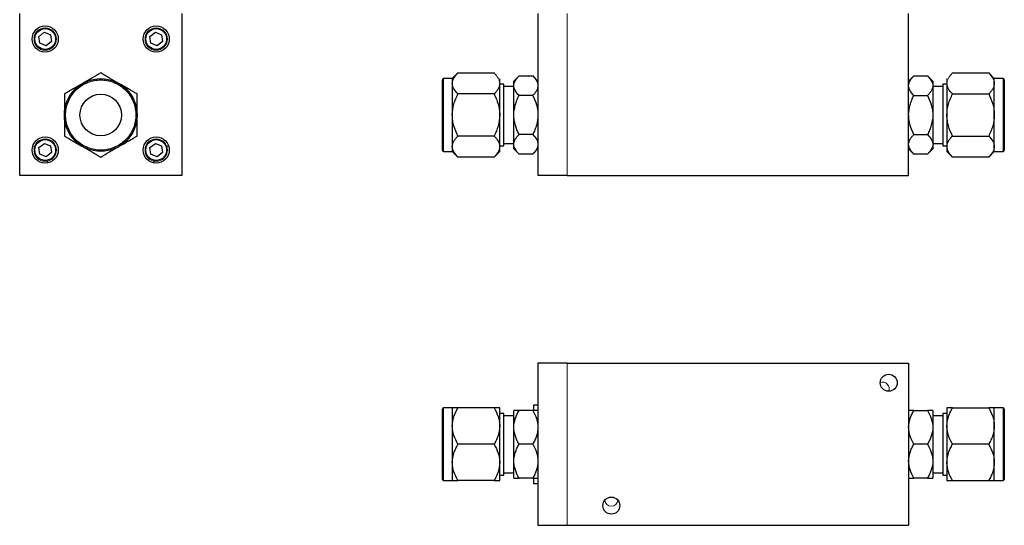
# Model space of a CAD drawing. Header units: inches. Extents: x 3.9 to 15.7, y 1.4 to 9.7.
# Tile 1 of 5: x 3.9 to 9.8, y 1.4 to 4.4. Entities that reach past the tile are written whole.
import ezdxf

# ---------------------------------------------------------------- set-up
doc = ezdxf.new("R2010")
doc.units = ezdxf.units.IN
doc.header["$MEASUREMENT"] = 0

msp = doc.modelspace()

# ---------------------------------------------------------------- linework, layer by layer
at = {"color": 7, "linetype": 'Continuous', "lineweight": 25}
for p, q in [((3.8722, 3.4974), (3.8722, 4.4718)), ((4.8466, 4.4718), (4.8466, 3.4974)), ((6.988, 4.4718), (6.988, 3.4974)), ((9.2163, 3.4974), (9.2163, 4.4718)), ((3.9934, 4.2935), (3.9881, 4.3338)), ((4.0204, 4.3587), (4.058, 4.3431)), ((4.058, 4.3431), (4.0633, 4.3028)), ((4.6554, 4.3338), (4.6877, 4.3587)), ((4.6608, 4.2935), (4.6554, 4.3338)), ((4.6877, 4.3587), (4.7253, 4.3431)), ((4.7253, 4.3431), (4.7307, 4.3028)), ((4.0311, 4.278), (3.9934, 4.2935)), ((4.0633, 4.3028), (4.0311, 4.278)), ((4.6984, 4.278), (4.6608, 4.2935)), ((4.7307, 4.3028), (4.6984, 4.278)), ((6.5068, 4.1142), (6.473, 4.0804)), ((6.5068, 4.1142), (6.7241, 4.1142)), ((6.8744, 4.0962), (6.843, 4.0647)), ((6.8744, 4.0962), (6.9565, 4.0962)), ((6.988, 4.0647), (6.9565, 4.0962)), ((9.2477, 4.0962), (9.2163, 4.0647)), ((9.2477, 4.0962), (9.3299, 4.0962)), ((9.3613, 4.0647), (9.3299, 4.0962)), ((9.4801, 4.1142), (9.6975, 4.1142)), ((9.7313, 4.0804), (9.6975, 4.1142)), ((6.413, 3.6504), (6.413, 4.0729)), ((6.473, 4.0804), (6.4205, 4.0804)), ((6.473, 4.0804), (6.473, 4.0511)), ((6.473, 4.0511), (6.473, 3.8616)), ((6.758, 3.8616), (6.758, 4.0511)), ((6.783, 4.0471), (6.758, 4.0471)), ((6.783, 3.6761), (6.783, 4.0471)), ((6.843, 4.0334), (6.783, 4.0334)), ((6.843, 4.0375), (6.843, 4.0647)), ((6.843, 3.8616), (6.843, 4.0375)), ((9.3613, 4.0647), (9.3613, 4.0375)), ((9.3613, 4.0375), (9.3613, 3.8616)), ((9.4213, 4.0334), (9.3613, 4.0334)), ((9.4463, 4.0471), (9.4213, 4.0471)), ((9.4213, 4.0471), (9.4213, 3.6761)), ((9.4463, 4.0511), (9.4463, 3.8616)), ((9.7838, 4.0804), (9.7313, 4.0804)), ((9.7313, 4.0511), (9.7313, 4.0804)), ((9.7313, 3.8616), (9.7313, 4.0511)), ((9.7913, 4.0729), (9.7913, 3.6504)), ((6.7241, 3.9879), (6.5068, 3.9879)), ((6.9565, 3.9789), (6.8744, 3.9789)), ((9.2477, 3.9789), (9.3299, 3.9789)), ((9.4801, 3.9879), (9.6975, 3.9879)), ((6.473, 3.8616), (6.473, 3.6722)), ((6.758, 3.6722), (6.758, 3.8616)), ((6.843, 3.6857), (6.843, 3.8616)), ((9.3613, 3.8616), (9.3613, 3.6857)), ((9.4463, 3.8616), (9.4463, 3.6722)), ((9.7313, 3.6722), (9.7313, 3.8616)), ((6.7241, 3.7353), (6.5068, 3.7353)), ((6.9565, 3.7443), (6.8744, 3.7443)), ((9.2477, 3.7443), (9.3299, 3.7443)), ((9.4801, 3.7353), (9.6975, 3.7353)), ((3.9881, 3.6665), (4.0204, 3.6913)), ((4.0204, 3.6913), (4.058, 3.6758)), ((4.058, 3.6758), (4.0633, 3.6354)), ((4.6554, 3.6665), (4.6877, 3.6913)), ((4.6877, 3.6913), (4.7253, 3.6758)), ((4.7253, 3.6758), (4.7307, 3.6354)), ((6.473, 3.6722), (6.473, 3.6429)), ((6.758, 3.6761), (6.783, 3.6761)), ((6.758, 3.6429), (6.758, 3.6722)), ((6.783, 3.6899), (6.843, 3.6899)), ((6.843, 3.6585), (6.843, 3.6857)), ((9.3613, 3.6899), (9.4213, 3.6899)), ((9.3613, 3.6857), (9.3613, 3.6585)), ((9.4213, 3.6761), (9.4463, 3.6761)), ((9.4463, 3.6722), (9.4463, 3.6429)), ((9.7313, 3.6429), (9.7313, 3.6722)), ((3.9934, 3.6262), (3.9881, 3.6665)), ((4.0311, 3.6106), (3.9934, 3.6262)), ((4.0633, 3.6354), (4.0311, 3.6106)), ((4.6608, 3.6262), (4.6554, 3.6665)), ((4.6984, 3.6106), (4.6608, 3.6262)), ((4.7307, 3.6354), (4.6984, 3.6106)), ((6.4205, 3.6429), (6.473, 3.6429)), ((6.473, 3.6429), (6.5068, 3.609)), ((6.7241, 3.609), (6.758, 3.6429)), ((6.843, 3.6585), (6.8744, 3.6271)), ((6.9565, 3.6271), (6.8744, 3.6271)), ((6.9565, 3.6271), (6.988, 3.6585)), ((9.2163, 3.6585), (9.2477, 3.6271)), ((9.3299, 3.6271), (9.2477, 3.6271)), ((9.3299, 3.6271), (9.3613, 3.6585)), ((9.4463, 3.6429), (9.4801, 3.609)), ((9.6975, 3.609), (9.7313, 3.6429)), ((9.7313, 3.6429), (9.7838, 3.6429)), ((4.0413, 3.5738), (4.0413, 3.5853)), ((4.6774, 3.5853), (4.6774, 3.5738)), ((6.7241, 3.609), (6.5068, 3.609)), ((9.6975, 3.609), (9.4801, 3.609)), ((4.8466, 3.4974), (3.8722, 3.4974)), ((7.1632, 3.4974), (6.988, 3.4974)), ((7.1632, 3.4974), (9.2163, 3.4974)), ((6.988, 2.37), (6.988, 1.3956)), ((7.1632, 2.37), (6.988, 2.37)), ((7.1632, 2.37), (9.2163, 2.37)), ((9.2163, 2.37), (9.2163, 1.3956)), ((6.473, 2.1015), (6.4205, 2.1015)), ((6.473, 2.1015), (6.473, 1.9921)), ((6.7241, 2.1015), (6.5068, 2.1015)), ((6.758, 1.9921), (6.758, 2.1015)), ((6.843, 1.9843), (6.843, 2.0859)), ((6.9565, 2.0859), (6.8744, 2.0859)), ((6.988, 2.1178), (6.9614, 2.1178)), ((6.9614, 2.1178), (6.9614, 2.0865)), ((9.2477, 2.0859), (9.3299, 2.0859)), ((9.3613, 2.0859), (9.3613, 1.9843)), ((9.4463, 2.1015), (9.4463, 1.9921)), ((9.4801, 2.1015), (9.6975, 2.1015)), ((9.7838, 2.1015), (9.7313, 2.1015)), ((9.7313, 1.9921), (9.7313, 2.1015)), ((9.7913, 2.094), (9.7913, 1.8828)), ((6.783, 2.0682), (6.758, 2.0682)), ((6.783, 1.6973), (6.783, 2.0682)), ((6.843, 2.0545), (6.783, 2.0545)), ((9.4213, 2.0545), (9.3613, 2.0545)), ((9.4463, 2.0682), (9.4213, 2.0682)), ((9.4213, 2.0682), (9.4213, 1.8828)), ((6.473, 1.9921), (6.473, 1.7734)), ((6.758, 1.7734), (6.758, 1.9921)), ((6.843, 1.7812), (6.843, 1.9843)), ((9.3613, 1.9843), (9.3613, 1.7812)), ((9.4463, 1.9921), (9.4463, 1.7734)), ((9.7313, 1.7734), (9.7313, 1.9921)), ((6.7241, 1.8828), (6.5068, 1.8828)), ((6.9565, 1.8828), (6.8744, 1.8828)), ((9.3299, 1.8828), (9.2477, 1.8828)), ((9.4213, 1.8828), (9.4213, 1.6973)), ((9.6975, 1.8828), (9.4801, 1.8828)), ((6.843, 1.6796), (6.843, 1.7812)), ((9.3613, 1.7812), (9.3613, 1.6796)), ((6.473, 1.7734), (6.473, 1.664)), ((6.758, 1.664), (6.758, 1.7734)), ((9.4463, 1.7734), (9.4463, 1.664)), ((9.7313, 1.664), (9.7313, 1.7734)), ((6.4205, 1.664), (6.473, 1.664)), ((6.7241, 1.664), (6.5068, 1.664)), ((6.758, 1.6973), (6.783, 1.6973)), ((6.783, 1.711), (6.843, 1.711)), ((6.9565, 1.6796), (6.8744, 1.6796)), ((6.9614, 1.6784), (6.9614, 1.6478)), ((9.3299, 1.6796), (9.2477, 1.6796)), ((9.3613, 1.711), (9.4213, 1.711)), ((9.4213, 1.6973), (9.4463, 1.6973)), ((9.4801, 1.664), (9.6975, 1.664)), ((9.7313, 1.664), (9.7838, 1.664)), ((6.9614, 1.6478), (6.988, 1.6478)), ((6.988, 1.3956), (7.1632, 1.3956)), ((7.1632, 1.3956), (9.2163, 1.3956))]:
    msp.add_line(p, q, dxfattribs=at)
at = {"color": 144, "linetype": 'Continuous', "lineweight": 18}
for p, q in [((7.1632, 4.4718), (7.1632, 3.4974)), ((3.9881, 4.3338), (4.0204, 4.3587)), ((6.758, 4.0511), (6.758, 4.0804)), ((9.4463, 4.0804), (9.4463, 4.0511)), ((3.9625, 3.6746), (3.9506, 3.6746)), ((4.7682, 3.6746), (4.7563, 3.6746)), ((7.1632, 2.37), (7.1632, 1.3956))]:
    msp.add_line(p, q, dxfattribs=at)
at = {"color": 8, "linetype": 'Continuous', "lineweight": 25}
for p, q in [((6.4205, 3.6429), (6.4205, 4.0804)), ((9.7838, 4.0804), (9.7838, 3.6429)), ((6.4205, 1.664), (6.4205, 2.1015)), ((9.7838, 2.1015), (9.7838, 1.8828)), ((9.7838, 1.8828), (9.7838, 1.664))]:
    msp.add_line(p, q, dxfattribs=at)
at = {"color": 7, "linetype": 'Continuous', "lineweight": 25}
for centre, radius in [((4.0257, 4.3183), 0.0787), ((4.0257, 4.3183), 0.0625), ((4.693, 4.3183), 0.0787), ((4.693, 4.3183), 0.0625), ((4.3594, 3.8616), 0.2187), ((4.3594, 3.8616), 0.125), ((4.0257, 3.651), 0.0787), ((4.693, 3.651), 0.0787), ((4.0257, 3.651), 0.0625), ((4.693, 3.651), 0.0625), ((9.0962, 2.2519), 0.0511), ((7.4289, 1.5137), 0.0511)]:
    msp.add_circle(centre, radius, dxfattribs=at)
at = {"color": 144, "linetype": 'Continuous', "lineweight": 18}
for centre in [(4.0257, 4.3183), (4.693, 4.3183), (4.0257, 3.651), (4.693, 3.651)]:
    msp.add_circle(centre, 0.0675, dxfattribs=at)
at = {"color": 7, "linetype": 'Continuous', "lineweight": 25}
for centre, start, end in [((6.4205, 4.0729), 90, 180), ((9.7838, 4.0729), 0, 90), ((6.4205, 3.6504), 180, 270), ((9.7838, 3.6504), 270, 0), ((6.4205, 2.094), 90, 180), ((9.7838, 2.094), 0, 90), ((6.4205, 1.6715), 180, 270), ((9.7838, 1.6715), 270, 0)]:
    msp.add_arc(centre, 0.0075, start, end, dxfattribs=at)
at = {"color": 144, "linetype": 'Continuous', "lineweight": 18}
for centre, start, end in [((9.0598, 2.2164), 336.60708, 111.82327), ((7.4289, 1.5491), 184.06459, 355.93541)]:
    msp.add_arc(centre, 0.0394, start, end, dxfattribs=at)
at = {"color": 7, "linetype": 'Continuous', "lineweight": 25}
for points, knots in [([(4.3594, 4.1142), (4.3422, 4.1043), (4.3247, 4.0942), (4.2975, 4.0785), (4.2882, 4.0731), (4.2694, 4.0622), (4.2597, 4.0566), (4.25, 4.0511)], [0, 0, 0, 0, 0.5, 0.5, 0.75, 0.75, 1, 1, 1, 1]), ([(4.4688, 4.0511), (4.4495, 4.0621), (4.4309, 4.0729), (4.4034, 4.0888), (4.3943, 4.094), (4.3766, 4.1042), (4.3679, 4.1093), (4.3594, 4.1142)], [0, 0, 0, 0, 0.5, 0.5, 0.75, 0.75, 1, 1, 1, 1]), ([(6.473, 4.0511), (6.473, 4.0621), (6.4764, 4.0729), (6.4854, 4.0888), (6.489, 4.094), (6.4973, 4.1042), (6.5019, 4.1093), (6.5068, 4.1142)], [0, 0, 0, 0, 0.5, 0.5, 0.75, 0.75, 1, 1, 1, 1]), ([(6.843, 4.0375), (6.843, 4.0478), (6.8461, 4.0578), (6.8545, 4.0726), (6.8579, 4.0774), (6.8655, 4.0869), (6.8698, 4.0916), (6.8744, 4.0962)], [0, 0, 0, 0, 0.5, 0.5, 0.75, 0.75, 1, 1, 1, 1]), ([(6.9565, 4.0962), (6.9657, 4.087), (6.9735, 4.0776), (6.9819, 4.063), (6.9841, 4.058), (6.9871, 4.0479), (6.988, 4.0427), (6.988, 4.0375)], [0, 0, 0, 0, 0.5, 0.5, 0.75, 0.75, 1, 1, 1, 1]), ([(9.2163, 4.0375), (9.2163, 4.0478), (9.2195, 4.0578), (9.2278, 4.0726), (9.2312, 4.0774), (9.2389, 4.0869), (9.2431, 4.0916), (9.2477, 4.0962)], [0, 0, 0, 0, 0.5, 0.5, 0.75, 0.75, 1, 1, 1, 1]), ([(9.3299, 4.0962), (9.3391, 4.087), (9.3469, 4.0776), (9.3552, 4.063), (9.3574, 4.058), (9.3605, 4.0479), (9.3613, 4.0427), (9.3613, 4.0375)], [0, 0, 0, 0, 0.5, 0.5, 0.75, 0.75, 1, 1, 1, 1]), ([(9.6975, 4.1142), (9.7074, 4.1043), (9.7158, 4.0942), (9.7248, 4.0785), (9.7272, 4.0731), (9.7304, 4.0622), (9.7313, 4.0566), (9.7313, 4.0511)], [0, 0, 0, 0, 0.5, 0.5, 0.75, 0.75, 1, 1, 1, 1]), ([(4.25, 4.0511), (4.2308, 4.04), (4.2121, 4.0292), (4.1847, 4.0133), (4.1756, 4.0081), (4.1579, 3.9979), (4.1492, 3.9928), (4.1406, 3.9879)], [0, 0, 0, 0, 0.5, 0.5, 0.75, 0.75, 1, 1, 1, 1]), ([(4.3594, 4.0729), (4.3465, 4.0729), (4.32, 4.0704), (4.2806, 4.0591), (4.2427, 4.0395), (4.2089, 4.0121), (4.1815, 3.9783), (4.1619, 3.9404), (4.1506, 3.901), (4.1469, 3.8616), (4.1506, 3.8222), (4.1619, 3.7828), (4.1815, 3.745), (4.2089, 3.7112), (4.2427, 3.6837), (4.2806, 3.6641), (4.32, 3.6528), (4.3594, 3.6492), (4.3988, 3.6528), (4.4382, 3.6641), (4.476, 3.6837), (4.5098, 3.7112), (4.5373, 3.745), (4.5569, 3.7828), (4.5682, 3.8222), (4.5718, 3.8616), (4.5682, 3.901), (4.5569, 3.9404), (4.5373, 3.9783), (4.5098, 4.0121), (4.476, 4.0395), (4.4382, 4.0591), (4.3988, 4.0704), (4.3723, 4.0729), (4.3594, 4.0729)], [0, 0, 0, 0, 0.029129, 0.060003, 0.09216, 0.125, 0.15784, 0.189997, 0.220871, 0.25, 0.279129, 0.310003, 0.34216, 0.375, 0.40784, 0.439997, 0.470871, 0.5, 0.529129, 0.560003, 0.59216, 0.625, 0.65784, 0.689997, 0.720871, 0.75, 0.779129, 0.810003, 0.84216, 0.875, 0.90784, 0.939997, 0.970871, 1, 1, 1, 1]), ([(4.5781, 3.9879), (4.561, 3.9978), (4.5435, 4.0079), (4.5162, 4.0236), (4.507, 4.029), (4.4881, 4.0399), (4.4784, 4.0455), (4.4688, 4.0511)], [0, 0, 0, 0, 0.5, 0.5, 0.75, 0.75, 1, 1, 1, 1]), ([(6.5068, 3.9879), (6.4969, 3.9978), (6.4885, 4.0079), (6.4795, 4.0236), (6.4771, 4.029), (6.4738, 4.0399), (6.473, 4.0455), (6.473, 4.0511)], [0, 0, 0, 0, 0.5, 0.5, 0.75, 0.75, 1, 1, 1, 1]), ([(6.758, 4.0511), (6.758, 4.04), (6.7545, 4.0292), (6.7455, 4.0133), (6.7419, 4.0081), (6.7336, 3.9979), (6.7291, 3.9928), (6.7241, 3.9879)], [0, 0, 0, 0, 0.5, 0.5, 0.75, 0.75, 1, 1, 1, 1]), ([(6.8744, 3.9789), (6.8652, 3.9881), (6.8574, 3.9975), (6.849, 4.0121), (6.8468, 4.017), (6.8438, 4.0271), (6.843, 4.0323), (6.843, 4.0375)], [0, 0, 0, 0, 0.5, 0.5, 0.75, 0.75, 1, 1, 1, 1]), ([(6.988, 4.0375), (6.988, 4.0272), (6.9848, 4.0172), (6.9764, 4.0025), (6.973, 3.9976), (6.9654, 3.9881), (6.9611, 3.9835), (6.9565, 3.9789)], [0, 0, 0, 0, 0.5, 0.5, 0.75, 0.75, 1, 1, 1, 1]), ([(9.2477, 3.9789), (9.2385, 3.9881), (9.2307, 3.9975), (9.2224, 4.0121), (9.2202, 4.017), (9.2171, 4.0271), (9.2163, 4.0323), (9.2163, 4.0375)], [0, 0, 0, 0, 0.5, 0.5, 0.75, 0.75, 1, 1, 1, 1]), ([(9.3613, 4.0375), (9.3613, 4.0272), (9.3581, 4.0172), (9.3498, 4.0025), (9.3464, 3.9976), (9.3387, 3.9881), (9.3345, 3.9835), (9.3299, 3.9789)], [0, 0, 0, 0, 0.5, 0.5, 0.75, 0.75, 1, 1, 1, 1]), ([(9.4801, 3.9879), (9.4702, 3.9978), (9.4618, 4.0079), (9.4528, 4.0236), (9.4504, 4.029), (9.4472, 4.0399), (9.4463, 4.0455), (9.4463, 4.0511)], [0, 0, 0, 0, 0.5, 0.5, 0.75, 0.75, 1, 1, 1, 1]), ([(9.7313, 4.0511), (9.7313, 4.04), (9.7279, 4.0292), (9.7189, 4.0133), (9.7152, 4.0081), (9.707, 3.9979), (9.7024, 3.9928), (9.6975, 3.9879)], [0, 0, 0, 0, 0.5, 0.5, 0.75, 0.75, 1, 1, 1, 1]), ([(4.1406, 3.9879), (4.1406, 3.9681), (4.1406, 3.9479), (4.1406, 3.9164), (4.1406, 3.9058), (4.1406, 3.884), (4.1406, 3.8728), (4.1406, 3.8616)], [0, 0, 0, 0, 0.5, 0.5, 0.75, 0.75, 1, 1, 1, 1]), ([(4.5781, 3.8616), (4.5781, 3.8838), (4.5781, 3.9054), (4.5781, 3.9371), (4.5781, 3.9475), (4.5781, 3.968), (4.5781, 3.978), (4.5781, 3.9879)], [0, 0, 0, 0, 0.5, 0.5, 0.75, 0.75, 1, 1, 1, 1]), ([(6.473, 3.8616), (6.473, 3.8838), (6.4764, 3.9054), (6.4854, 3.9371), (6.489, 3.9475), (6.4973, 3.968), (6.5019, 3.978), (6.5068, 3.9879)], [0, 0, 0, 0, 0.5, 0.5, 0.75, 0.75, 1, 1, 1, 1]), ([(6.7241, 3.9879), (6.734, 3.9681), (6.7424, 3.9479), (6.7514, 3.9164), (6.7538, 3.9058), (6.7571, 3.884), (6.758, 3.8728), (6.758, 3.8616)], [0, 0, 0, 0, 0.5, 0.5, 0.75, 0.75, 1, 1, 1, 1]), ([(6.843, 3.8616), (6.843, 3.8822), (6.8461, 3.9022), (6.8545, 3.9317), (6.8579, 3.9414), (6.8655, 3.9604), (6.8698, 3.9697), (6.8744, 3.9789)], [0, 0, 0, 0, 0.5, 0.5, 0.75, 0.75, 1, 1, 1, 1]), ([(6.9565, 3.9789), (6.9657, 3.9605), (6.9735, 3.9417), (6.9819, 3.9125), (6.9841, 3.9026), (6.9871, 3.8824), (6.988, 3.872), (6.988, 3.8616)], [0, 0, 0, 0, 0.5, 0.5, 0.75, 0.75, 1, 1, 1, 1]), ([(9.2163, 3.8616), (9.2163, 3.8822), (9.2195, 3.9022), (9.2278, 3.9317), (9.2312, 3.9414), (9.2389, 3.9604), (9.2431, 3.9697), (9.2477, 3.9789)], [0, 0, 0, 0, 0.5, 0.5, 0.75, 0.75, 1, 1, 1, 1]), ([(9.3299, 3.9789), (9.3391, 3.9605), (9.3469, 3.9417), (9.3552, 3.9125), (9.3574, 3.9026), (9.3605, 3.8824), (9.3613, 3.872), (9.3613, 3.8616)], [0, 0, 0, 0, 0.5, 0.5, 0.75, 0.75, 1, 1, 1, 1]), ([(9.4463, 3.8616), (9.4463, 3.8838), (9.4497, 3.9054), (9.4587, 3.9371), (9.4624, 3.9475), (9.4706, 3.968), (9.4752, 3.978), (9.4801, 3.9879)], [0, 0, 0, 0, 0.5, 0.5, 0.75, 0.75, 1, 1, 1, 1]), ([(9.6975, 3.9879), (9.7074, 3.9681), (9.7158, 3.9479), (9.7248, 3.9164), (9.7272, 3.9058), (9.7304, 3.884), (9.7313, 3.8728), (9.7313, 3.8616)], [0, 0, 0, 0, 0.5, 0.5, 0.75, 0.75, 1, 1, 1, 1]), ([(4.1406, 3.8616), (4.1406, 3.8394), (4.1406, 3.8179), (4.1406, 3.7862), (4.1406, 3.7757), (4.1406, 3.7552), (4.1406, 3.7452), (4.1406, 3.7353)], [0, 0, 0, 0, 0.5, 0.5, 0.75, 0.75, 1, 1, 1, 1]), ([(4.5781, 3.7353), (4.5781, 3.7551), (4.5781, 3.7753), (4.5781, 3.8068), (4.5781, 3.8175), (4.5781, 3.8393), (4.5781, 3.8504), (4.5781, 3.8616)], [0, 0, 0, 0, 0.5, 0.5, 0.75, 0.75, 1, 1, 1, 1]), ([(6.5068, 3.7353), (6.4969, 3.7551), (6.4885, 3.7753), (6.4795, 3.8068), (6.4771, 3.8175), (6.4738, 3.8393), (6.473, 3.8504), (6.473, 3.8616)], [0, 0, 0, 0, 0.5, 0.5, 0.75, 0.75, 1, 1, 1, 1]), ([(6.758, 3.8616), (6.758, 3.8394), (6.7545, 3.8179), (6.7455, 3.7862), (6.7419, 3.7757), (6.7336, 3.7552), (6.7291, 3.7452), (6.7241, 3.7353)], [0, 0, 0, 0, 0.5, 0.5, 0.75, 0.75, 1, 1, 1, 1]), ([(6.8744, 3.7443), (6.8652, 3.7627), (6.8574, 3.7815), (6.849, 3.8107), (6.8468, 3.8206), (6.8438, 3.8408), (6.843, 3.8512), (6.843, 3.8616)], [0, 0, 0, 0, 0.5, 0.5, 0.75, 0.75, 1, 1, 1, 1]), ([(6.988, 3.8616), (6.988, 3.841), (6.9848, 3.821), (6.9764, 3.7915), (6.973, 3.7818), (6.9654, 3.7628), (6.9611, 3.7535), (6.9565, 3.7443)], [0, 0, 0, 0, 0.5, 0.5, 0.75, 0.75, 1, 1, 1, 1]), ([(9.2477, 3.7443), (9.2385, 3.7627), (9.2307, 3.7815), (9.2224, 3.8107), (9.2202, 3.8206), (9.2171, 3.8408), (9.2163, 3.8512), (9.2163, 3.8616)], [0, 0, 0, 0, 0.5, 0.5, 0.75, 0.75, 1, 1, 1, 1]), ([(9.3613, 3.8616), (9.3613, 3.841), (9.3581, 3.821), (9.3498, 3.7915), (9.3464, 3.7818), (9.3387, 3.7628), (9.3345, 3.7535), (9.3299, 3.7443)], [0, 0, 0, 0, 0.5, 0.5, 0.75, 0.75, 1, 1, 1, 1]), ([(9.4801, 3.7353), (9.4702, 3.7551), (9.4618, 3.7753), (9.4528, 3.8068), (9.4504, 3.8175), (9.4472, 3.8393), (9.4463, 3.8504), (9.4463, 3.8616)], [0, 0, 0, 0, 0.5, 0.5, 0.75, 0.75, 1, 1, 1, 1]), ([(9.7313, 3.8616), (9.7313, 3.8394), (9.7279, 3.8179), (9.7189, 3.7862), (9.7152, 3.7757), (9.707, 3.7552), (9.7024, 3.7452), (9.6975, 3.7353)], [0, 0, 0, 0, 0.5, 0.5, 0.75, 0.75, 1, 1, 1, 1]), ([(4.1406, 3.7353), (4.1578, 3.7254), (4.1753, 3.7153), (4.2025, 3.6996), (4.2118, 3.6942), (4.2306, 3.6833), (4.2403, 3.6778), (4.25, 3.6722)], [0, 0, 0, 0, 0.5, 0.5, 0.75, 0.75, 1, 1, 1, 1]), ([(4.4688, 3.6722), (4.488, 3.6833), (4.5067, 3.694), (4.5341, 3.7099), (4.5432, 3.7151), (4.5609, 3.7254), (4.5696, 3.7304), (4.5781, 3.7353)], [0, 0, 0, 0, 0.5, 0.5, 0.75, 0.75, 1, 1, 1, 1]), ([(6.473, 3.6722), (6.473, 3.6833), (6.4764, 3.694), (6.4854, 3.7099), (6.489, 3.7151), (6.4973, 3.7254), (6.5019, 3.7304), (6.5068, 3.7353)], [0, 0, 0, 0, 0.5, 0.5, 0.75, 0.75, 1, 1, 1, 1]), ([(6.7241, 3.7353), (6.734, 3.7254), (6.7424, 3.7153), (6.7514, 3.6996), (6.7538, 3.6942), (6.7571, 3.6833), (6.758, 3.6778), (6.758, 3.6722)], [0, 0, 0, 0, 0.5, 0.5, 0.75, 0.75, 1, 1, 1, 1]), ([(6.843, 3.6857), (6.843, 3.696), (6.8461, 3.706), (6.8545, 3.7207), (6.8579, 3.7256), (6.8655, 3.7351), (6.8698, 3.7397), (6.8744, 3.7443)], [0, 0, 0, 0, 0.5, 0.5, 0.75, 0.75, 1, 1, 1, 1]), ([(6.9565, 3.7443), (6.9657, 3.7351), (6.9735, 3.7258), (6.9819, 3.7111), (6.9841, 3.7062), (6.9871, 3.6961), (6.988, 3.6909), (6.988, 3.6857)], [0, 0, 0, 0, 0.5, 0.5, 0.75, 0.75, 1, 1, 1, 1]), ([(9.2163, 3.6857), (9.2163, 3.696), (9.2195, 3.706), (9.2278, 3.7207), (9.2312, 3.7256), (9.2389, 3.7351), (9.2431, 3.7397), (9.2477, 3.7443)], [0, 0, 0, 0, 0.5, 0.5, 0.75, 0.75, 1, 1, 1, 1]), ([(9.3299, 3.7443), (9.3391, 3.7351), (9.3469, 3.7258), (9.3552, 3.7111), (9.3574, 3.7062), (9.3605, 3.6961), (9.3613, 3.6909), (9.3613, 3.6857)], [0, 0, 0, 0, 0.5, 0.5, 0.75, 0.75, 1, 1, 1, 1]), ([(9.4463, 3.6722), (9.4463, 3.6833), (9.4497, 3.694), (9.4587, 3.7099), (9.4624, 3.7151), (9.4706, 3.7254), (9.4752, 3.7304), (9.4801, 3.7353)], [0, 0, 0, 0, 0.5, 0.5, 0.75, 0.75, 1, 1, 1, 1]), ([(9.6975, 3.7353), (9.7074, 3.7254), (9.7158, 3.7153), (9.7248, 3.6996), (9.7272, 3.6942), (9.7304, 3.6833), (9.7313, 3.6778), (9.7313, 3.6722)], [0, 0, 0, 0, 0.5, 0.5, 0.75, 0.75, 1, 1, 1, 1]), ([(4.25, 3.6722), (4.2692, 3.6611), (4.2879, 3.6503), (4.3154, 3.6344), (4.3244, 3.6292), (4.3421, 3.619), (4.3508, 3.614), (4.3594, 3.609)], [0, 0, 0, 0, 0.5, 0.5, 0.75, 0.75, 1, 1, 1, 1]), ([(4.3594, 3.609), (4.3765, 3.6189), (4.394, 3.629), (4.4213, 3.6448), (4.4305, 3.6501), (4.4494, 3.661), (4.4591, 3.6666), (4.4688, 3.6722)], [0, 0, 0, 0, 0.5, 0.5, 0.75, 0.75, 1, 1, 1, 1]), ([(6.5068, 3.609), (6.4969, 3.6189), (6.4885, 3.629), (6.4795, 3.6448), (6.4771, 3.6501), (6.4738, 3.661), (6.473, 3.6666), (6.473, 3.6722)], [0, 0, 0, 0, 0.5, 0.5, 0.75, 0.75, 1, 1, 1, 1]), ([(6.758, 3.6722), (6.758, 3.6611), (6.7545, 3.6503), (6.7455, 3.6344), (6.7419, 3.6292), (6.7336, 3.619), (6.7291, 3.614), (6.7241, 3.609)], [0, 0, 0, 0, 0.5, 0.5, 0.75, 0.75, 1, 1, 1, 1]), ([(6.8744, 3.6271), (6.8652, 3.6363), (6.8574, 3.6456), (6.849, 3.6603), (6.8468, 3.6652), (6.8438, 3.6753), (6.843, 3.6805), (6.843, 3.6857)], [0, 0, 0, 0, 0.5, 0.5, 0.75, 0.75, 1, 1, 1, 1]), ([(6.988, 3.6857), (6.988, 3.6754), (6.9848, 3.6654), (6.9764, 3.6507), (6.973, 3.6458), (6.9654, 3.6363), (6.9611, 3.6316), (6.9565, 3.6271)], [0, 0, 0, 0, 0.5, 0.5, 0.75, 0.75, 1, 1, 1, 1]), ([(9.2477, 3.6271), (9.2385, 3.6363), (9.2307, 3.6456), (9.2224, 3.6603), (9.2202, 3.6652), (9.2171, 3.6753), (9.2163, 3.6805), (9.2163, 3.6857)], [0, 0, 0, 0, 0.5, 0.5, 0.75, 0.75, 1, 1, 1, 1]), ([(9.3613, 3.6857), (9.3613, 3.6754), (9.3581, 3.6654), (9.3498, 3.6507), (9.3464, 3.6458), (9.3387, 3.6363), (9.3345, 3.6316), (9.3299, 3.6271)], [0, 0, 0, 0, 0.5, 0.5, 0.75, 0.75, 1, 1, 1, 1]), ([(9.4801, 3.609), (9.4702, 3.6189), (9.4618, 3.629), (9.4528, 3.6448), (9.4504, 3.6501), (9.4472, 3.661), (9.4463, 3.6666), (9.4463, 3.6722)], [0, 0, 0, 0, 0.5, 0.5, 0.75, 0.75, 1, 1, 1, 1]), ([(9.7313, 3.6722), (9.7313, 3.6611), (9.7279, 3.6503), (9.7189, 3.6344), (9.7152, 3.6292), (9.707, 3.619), (9.7024, 3.614), (9.6975, 3.609)], [0, 0, 0, 0, 0.5, 0.5, 0.75, 0.75, 1, 1, 1, 1]), ([(6.413, 1.6715), (6.413, 1.6715), (6.413, 1.6716), (6.413, 1.6719), (6.413, 1.6724), (6.413, 1.6731), (6.413, 1.6739), (6.413, 1.6758), (6.413, 1.6794), (6.413, 1.6861), (6.413, 1.6949), (6.413, 1.7094), (6.413, 1.7323), (6.413, 1.7661), (6.413, 1.804), (6.413, 1.8433), (6.413, 1.8828), (6.413, 1.9222), (6.413, 1.9616), (6.413, 1.9994), (6.413, 2.0332), (6.413, 2.0562), (6.413, 2.0707), (6.413, 2.0794), (6.413, 2.0861), (6.413, 2.0902), (6.413, 2.0926), (6.413, 2.0938), (6.413, 2.0939), (6.413, 2.094)], [0, 0, 0, 0, 0.009729, 0.019442, 0.029147, 0.038854, 0.048573, 0.05831, 0.089199, 0.120102, 0.152278, 0.18447, 0.250119, 0.315768, 0.380053, 0.441772, 0.500003, 0.558234, 0.619954, 0.684238, 0.749888, 0.815537, 0.847713, 0.879904, 0.910793, 0.941696, 0.961136, 0.980546, 1, 1, 1, 1]), ([(6.473, 1.9921), (6.473, 2.0114), (6.4764, 2.03), (6.4854, 2.0575), (6.489, 2.0666), (6.4973, 2.0843), (6.5019, 2.093), (6.5068, 2.1015)], [0, 0, 0, 0, 0.5, 0.5, 0.75, 0.75, 1, 1, 1, 1]), ([(6.5068, 2.1015), (6.4969, 2.1015), (6.4885, 2.1015), (6.4795, 2.1015), (6.4771, 2.1015), (6.4738, 2.1015), (6.473, 2.1015), (6.473, 2.1015)], [0, 0, 0, 0, 0.5, 0.5, 0.75, 0.75, 1, 1, 1, 1]), ([(6.7241, 2.1015), (6.734, 2.0844), (6.7424, 2.0669), (6.7514, 2.0396), (6.7538, 2.0304), (6.7571, 2.0115), (6.758, 2.0018), (6.758, 1.9921)], [0, 0, 0, 0, 0.5, 0.5, 0.75, 0.75, 1, 1, 1, 1]), ([(6.758, 2.1015), (6.758, 2.1015), (6.7545, 2.1015), (6.7455, 2.1015), (6.7419, 2.1015), (6.7336, 2.1015), (6.7291, 2.1015), (6.7241, 2.1015)], [0, 0, 0, 0, 0.5, 0.5, 0.75, 0.75, 1, 1, 1, 1]), ([(6.843, 1.9843), (6.843, 2.0022), (6.8461, 2.0195), (6.8545, 2.045), (6.8579, 2.0534), (6.8655, 2.0699), (6.8698, 2.078), (6.8744, 2.0859)], [0, 0, 0, 0, 0.5, 0.5, 0.75, 0.75, 1, 1, 1, 1]), ([(6.8744, 2.0859), (6.8652, 2.0859), (6.8574, 2.0859), (6.849, 2.0859), (6.8468, 2.0859), (6.8438, 2.0859), (6.843, 2.0859), (6.843, 2.0859)], [0, 0, 0, 0, 0.5, 0.5, 0.75, 0.75, 1, 1, 1, 1]), ([(6.9565, 2.0859), (6.9657, 2.07), (6.9735, 2.0537), (6.9819, 2.0284), (6.9841, 2.0198), (6.9871, 2.0023), (6.988, 1.9933), (6.988, 1.9843)], [0, 0, 0, 0, 0.5, 0.5, 0.75, 0.75, 1, 1, 1, 1]), ([(6.988, 2.0859), (6.988, 2.0859), (6.9848, 2.0859), (6.9764, 2.0859), (6.973, 2.0859), (6.9654, 2.0859), (6.9611, 2.0859), (6.9565, 2.0859)], [0, 0, 0, 0, 0.5, 0.5, 0.75, 0.75, 1, 1, 1, 1]), ([(9.2163, 1.9843), (9.2163, 2.0022), (9.2195, 2.0195), (9.2278, 2.045), (9.2312, 2.0534), (9.2389, 2.0699), (9.2431, 2.078), (9.2477, 2.0859)], [0, 0, 0, 0, 0.5, 0.5, 0.75, 0.75, 1, 1, 1, 1]), ([(9.2477, 2.0859), (9.2385, 2.0859), (9.2307, 2.0859), (9.2224, 2.0859), (9.2202, 2.0859), (9.2171, 2.0859), (9.2163, 2.0859), (9.2163, 2.0859)], [0, 0, 0, 0, 0.5, 0.5, 0.75, 0.75, 1, 1, 1, 1]), ([(9.3299, 2.0859), (9.3391, 2.07), (9.3469, 2.0537), (9.3552, 2.0284), (9.3574, 2.0198), (9.3605, 2.0023), (9.3613, 1.9933), (9.3613, 1.9843)], [0, 0, 0, 0, 0.5, 0.5, 0.75, 0.75, 1, 1, 1, 1]), ([(9.3613, 2.0859), (9.3613, 2.0859), (9.3581, 2.0859), (9.3498, 2.0859), (9.3464, 2.0859), (9.3387, 2.0859), (9.3345, 2.0859), (9.3299, 2.0859)], [0, 0, 0, 0, 0.5, 0.5, 0.75, 0.75, 1, 1, 1, 1]), ([(9.4463, 1.9921), (9.4463, 2.0114), (9.4497, 2.03), (9.4587, 2.0575), (9.4624, 2.0666), (9.4706, 2.0843), (9.4752, 2.093), (9.4801, 2.1015)], [0, 0, 0, 0, 0.5, 0.5, 0.75, 0.75, 1, 1, 1, 1]), ([(9.4801, 2.1015), (9.4702, 2.1015), (9.4618, 2.1015), (9.4528, 2.1015), (9.4504, 2.1015), (9.4472, 2.1015), (9.4463, 2.1015), (9.4463, 2.1015)], [0, 0, 0, 0, 0.5, 0.5, 0.75, 0.75, 1, 1, 1, 1]), ([(9.6975, 2.1015), (9.7074, 2.0844), (9.7158, 2.0669), (9.7248, 2.0396), (9.7272, 2.0304), (9.7304, 2.0115), (9.7313, 2.0018), (9.7313, 1.9921)], [0, 0, 0, 0, 0.5, 0.5, 0.75, 0.75, 1, 1, 1, 1]), ([(9.7313, 2.1015), (9.7313, 2.1015), (9.7279, 2.1015), (9.7189, 2.1015), (9.7152, 2.1015), (9.707, 2.1015), (9.7024, 2.1015), (9.6975, 2.1015)], [0, 0, 0, 0, 0.5, 0.5, 0.75, 0.75, 1, 1, 1, 1]), ([(6.5068, 1.8828), (6.4969, 1.8999), (6.4885, 1.9174), (6.4795, 1.9447), (6.4771, 1.9539), (6.4738, 1.9728), (6.473, 1.9825), (6.473, 1.9921)], [0, 0, 0, 0, 0.5, 0.5, 0.75, 0.75, 1, 1, 1, 1]), ([(6.758, 1.9921), (6.758, 1.9729), (6.7545, 1.9542), (6.7455, 1.9268), (6.7419, 1.9177), (6.7336, 1.9), (6.7291, 1.8913), (6.7241, 1.8828)], [0, 0, 0, 0, 0.5, 0.5, 0.75, 0.75, 1, 1, 1, 1]), ([(6.8744, 1.8828), (6.8652, 1.8987), (6.8574, 1.915), (6.849, 1.9403), (6.8468, 1.9488), (6.8438, 1.9664), (6.843, 1.9753), (6.843, 1.9843)], [0, 0, 0, 0, 0.5, 0.5, 0.75, 0.75, 1, 1, 1, 1]), ([(6.988, 1.9843), (6.988, 1.9665), (6.9848, 1.9491), (6.9764, 1.9237), (6.973, 1.9152), (6.9654, 1.8988), (6.9611, 1.8907), (6.9565, 1.8828)], [0, 0, 0, 0, 0.5, 0.5, 0.75, 0.75, 1, 1, 1, 1]), ([(9.2477, 1.8828), (9.2385, 1.8987), (9.2307, 1.915), (9.2224, 1.9403), (9.2202, 1.9488), (9.2171, 1.9664), (9.2163, 1.9753), (9.2163, 1.9843)], [0, 0, 0, 0, 0.5, 0.5, 0.75, 0.75, 1, 1, 1, 1]), ([(9.3613, 1.9843), (9.3613, 1.9665), (9.3581, 1.9491), (9.3498, 1.9237), (9.3464, 1.9152), (9.3387, 1.8988), (9.3345, 1.8907), (9.3299, 1.8828)], [0, 0, 0, 0, 0.5, 0.5, 0.75, 0.75, 1, 1, 1, 1]), ([(9.4801, 1.8828), (9.4702, 1.8999), (9.4618, 1.9174), (9.4528, 1.9447), (9.4504, 1.9539), (9.4472, 1.9728), (9.4463, 1.9825), (9.4463, 1.9921)], [0, 0, 0, 0, 0.5, 0.5, 0.75, 0.75, 1, 1, 1, 1]), ([(9.7313, 1.9921), (9.7313, 1.9729), (9.7279, 1.9542), (9.7189, 1.9268), (9.7152, 1.9177), (9.707, 1.9), (9.7024, 1.8913), (9.6975, 1.8828)], [0, 0, 0, 0, 0.5, 0.5, 0.75, 0.75, 1, 1, 1, 1]), ([(6.473, 1.7734), (6.473, 1.7926), (6.4764, 1.8113), (6.4854, 1.8387), (6.489, 1.8478), (6.4973, 1.8655), (6.5019, 1.8742), (6.5068, 1.8828)], [0, 0, 0, 0, 0.5, 0.5, 0.75, 0.75, 1, 1, 1, 1]), ([(6.7241, 1.8828), (6.734, 1.8656), (6.7424, 1.8481), (6.7514, 1.8209), (6.7538, 1.8116), (6.7571, 1.7928), (6.758, 1.7831), (6.758, 1.7734)], [0, 0, 0, 0, 0.5, 0.5, 0.75, 0.75, 1, 1, 1, 1]), ([(6.843, 1.7812), (6.843, 1.799), (6.8461, 1.8164), (6.8545, 1.8419), (6.8579, 1.8503), (6.8655, 1.8668), (6.8698, 1.8748), (6.8744, 1.8828)], [0, 0, 0, 0, 0.5, 0.5, 0.75, 0.75, 1, 1, 1, 1]), ([(6.9565, 1.8828), (6.9657, 1.8669), (6.9735, 1.8506), (6.9819, 1.8253), (6.9841, 1.8167), (6.9871, 1.7992), (6.988, 1.7902), (6.988, 1.7812)], [0, 0, 0, 0, 0.5, 0.5, 0.75, 0.75, 1, 1, 1, 1]), ([(9.2163, 1.7812), (9.2163, 1.799), (9.2195, 1.8164), (9.2278, 1.8419), (9.2312, 1.8503), (9.2389, 1.8668), (9.2431, 1.8748), (9.2477, 1.8828)], [0, 0, 0, 0, 0.5, 0.5, 0.75, 0.75, 1, 1, 1, 1]), ([(9.3299, 1.8828), (9.3391, 1.8669), (9.3469, 1.8506), (9.3552, 1.8253), (9.3574, 1.8167), (9.3605, 1.7992), (9.3613, 1.7902), (9.3613, 1.7812)], [0, 0, 0, 0, 0.5, 0.5, 0.75, 0.75, 1, 1, 1, 1]), ([(9.4463, 1.7734), (9.4463, 1.7926), (9.4497, 1.8113), (9.4587, 1.8387), (9.4624, 1.8478), (9.4706, 1.8655), (9.4752, 1.8742), (9.4801, 1.8828)], [0, 0, 0, 0, 0.5, 0.5, 0.75, 0.75, 1, 1, 1, 1]), ([(9.6975, 1.8828), (9.7074, 1.8656), (9.7158, 1.8481), (9.7248, 1.8209), (9.7272, 1.8116), (9.7304, 1.7928), (9.7313, 1.7831), (9.7313, 1.7734)], [0, 0, 0, 0, 0.5, 0.5, 0.75, 0.75, 1, 1, 1, 1]), ([(9.7913, 1.8828), (9.7913, 1.8806), (9.7913, 1.8763), (9.7913, 1.8699), (9.7913, 1.8635), (9.7913, 1.8571), (9.7913, 1.8507), (9.7913, 1.8397), (9.7913, 1.8243), (9.7913, 1.8046), (9.7913, 1.7854), (9.7913, 1.7606), (9.7913, 1.7323), (9.7913, 1.7094), (9.7913, 1.6949), (9.7913, 1.6861), (9.7913, 1.6794), (9.7913, 1.6758), (9.7913, 1.6739), (9.7913, 1.6731), (9.7913, 1.6724), (9.7913, 1.6719), (9.7913, 1.6716), (9.7913, 1.6715), (9.7913, 1.6715)], [0, 0, 0, 0, 0.019453, 0.038872, 0.058275, 0.077679, 0.097103, 0.116565, 0.178312, 0.24009, 0.304412, 0.368764, 0.5, 0.631236, 0.695557, 0.75991, 0.821657, 0.883435, 0.902884, 0.9223, 0.941702, 0.961107, 0.980534, 1, 1, 1, 1]), ([(6.8744, 1.6796), (6.8652, 1.6956), (6.8574, 1.7118), (6.849, 1.7371), (6.8468, 1.7457), (6.8438, 1.7632), (6.843, 1.7722), (6.843, 1.7812)], [0, 0, 0, 0, 0.5, 0.5, 0.75, 0.75, 1, 1, 1, 1]), ([(6.988, 1.7812), (6.988, 1.7634), (6.9848, 1.746), (6.9764, 1.7205), (6.973, 1.7121), (6.9654, 1.6957), (6.9611, 1.6876), (6.9565, 1.6796)], [0, 0, 0, 0, 0.5, 0.5, 0.75, 0.75, 1, 1, 1, 1]), ([(9.2477, 1.6796), (9.2385, 1.6956), (9.2307, 1.7118), (9.2224, 1.7371), (9.2202, 1.7457), (9.2171, 1.7632), (9.2163, 1.7722), (9.2163, 1.7812)], [0, 0, 0, 0, 0.5, 0.5, 0.75, 0.75, 1, 1, 1, 1]), ([(9.3613, 1.7812), (9.3613, 1.7634), (9.3581, 1.746), (9.3498, 1.7205), (9.3464, 1.7121), (9.3387, 1.6957), (9.3345, 1.6876), (9.3299, 1.6796)], [0, 0, 0, 0, 0.5, 0.5, 0.75, 0.75, 1, 1, 1, 1]), ([(6.5068, 1.664), (6.4969, 1.6812), (6.4885, 1.6987), (6.4795, 1.7259), (6.4771, 1.7352), (6.4738, 1.754), (6.473, 1.7637), (6.473, 1.7734)], [0, 0, 0, 0, 0.5, 0.5, 0.75, 0.75, 1, 1, 1, 1]), ([(6.758, 1.7734), (6.758, 1.7542), (6.7545, 1.7355), (6.7455, 1.708), (6.7419, 1.699), (6.7336, 1.6813), (6.7291, 1.6726), (6.7241, 1.664)], [0, 0, 0, 0, 0.5, 0.5, 0.75, 0.75, 1, 1, 1, 1]), ([(9.4801, 1.664), (9.4702, 1.6812), (9.4618, 1.6987), (9.4528, 1.7259), (9.4504, 1.7352), (9.4472, 1.754), (9.4463, 1.7637), (9.4463, 1.7734)], [0, 0, 0, 0, 0.5, 0.5, 0.75, 0.75, 1, 1, 1, 1]), ([(9.7313, 1.7734), (9.7313, 1.7542), (9.7279, 1.7355), (9.7189, 1.708), (9.7152, 1.699), (9.707, 1.6813), (9.7024, 1.6726), (9.6975, 1.664)], [0, 0, 0, 0, 0.5, 0.5, 0.75, 0.75, 1, 1, 1, 1]), ([(6.473, 1.664), (6.473, 1.664), (6.4764, 1.664), (6.4854, 1.664), (6.489, 1.664), (6.4973, 1.664), (6.5019, 1.664), (6.5068, 1.664)], [0, 0, 0, 0, 0.5, 0.5, 0.75, 0.75, 1, 1, 1, 1]), ([(6.7241, 1.664), (6.734, 1.664), (6.7424, 1.664), (6.7514, 1.664), (6.7538, 1.664), (6.7571, 1.664), (6.758, 1.664), (6.758, 1.664)], [0, 0, 0, 0, 0.5, 0.5, 0.75, 0.75, 1, 1, 1, 1]), ([(6.843, 1.6796), (6.843, 1.6796), (6.8461, 1.6796), (6.8545, 1.6796), (6.8579, 1.6796), (6.8655, 1.6796), (6.8698, 1.6796), (6.8744, 1.6796)], [0, 0, 0, 0, 0.5, 0.5, 0.75, 0.75, 1, 1, 1, 1]), ([(6.9565, 1.6796), (6.9657, 1.6796), (6.9735, 1.6796), (6.9819, 1.6796), (6.9841, 1.6796), (6.9871, 1.6796), (6.988, 1.6796), (6.988, 1.6796)], [0, 0, 0, 0, 0.5, 0.5, 0.75, 0.75, 1, 1, 1, 1]), ([(9.2163, 1.6796), (9.2163, 1.6796), (9.2195, 1.6796), (9.2278, 1.6796), (9.2312, 1.6796), (9.2389, 1.6796), (9.2431, 1.6796), (9.2477, 1.6796)], [0, 0, 0, 0, 0.5, 0.5, 0.75, 0.75, 1, 1, 1, 1]), ([(9.3299, 1.6796), (9.3391, 1.6796), (9.3469, 1.6796), (9.3552, 1.6796), (9.3574, 1.6796), (9.3605, 1.6796), (9.3613, 1.6796), (9.3613, 1.6796)], [0, 0, 0, 0, 0.5, 0.5, 0.75, 0.75, 1, 1, 1, 1]), ([(9.4463, 1.664), (9.4463, 1.664), (9.4497, 1.664), (9.4587, 1.664), (9.4624, 1.664), (9.4706, 1.664), (9.4752, 1.664), (9.4801, 1.664)], [0, 0, 0, 0, 0.5, 0.5, 0.75, 0.75, 1, 1, 1, 1]), ([(9.6975, 1.664), (9.7074, 1.664), (9.7158, 1.664), (9.7248, 1.664), (9.7272, 1.664), (9.7304, 1.664), (9.7313, 1.664), (9.7313, 1.664)], [0, 0, 0, 0, 0.5, 0.5, 0.75, 0.75, 1, 1, 1, 1])]:
    msp.add_open_spline(points, degree=3, knots=knots, dxfattribs=at)
at = {"color": 144, "linetype": 'Continuous', "lineweight": 18}
for points in [[(6.7241, 4.1142), (6.734, 4.1043), (6.7424, 4.0942), (6.7514, 4.0785), (6.7538, 4.0731), (6.7571, 4.0622), (6.758, 4.0566), (6.758, 4.0511)], [(9.4463, 4.0511), (9.4463, 4.0621), (9.4497, 4.0729), (9.4587, 4.0888), (9.4624, 4.094), (9.4706, 4.1042), (9.4752, 4.1093), (9.4801, 4.1142)]]:
    msp.add_open_spline(points, degree=3, knots=[0, 0, 0, 0, 0.5, 0.5, 0.75, 0.75, 1, 1, 1, 1], dxfattribs=at)

doc.saveas('drawing.dxf')
